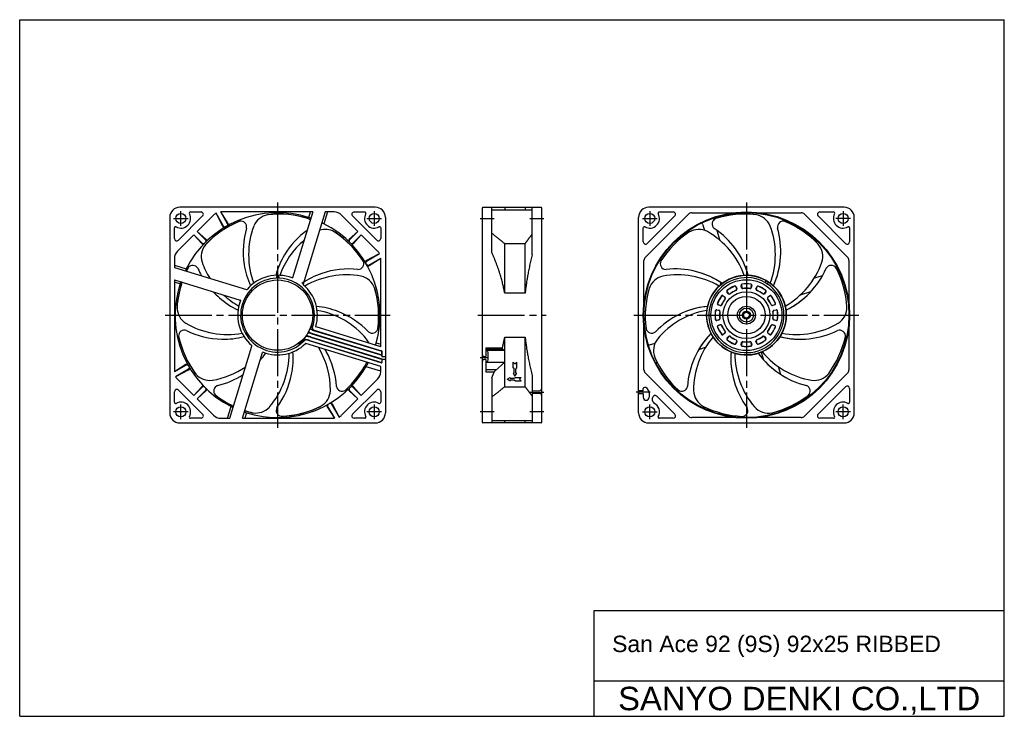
# Model space of a CAD drawing. Header units: millimetres. Extents: x 0 to 420, y 0 to 297.
import ezdxf
from ezdxf.enums import TextEntityAlignment as Align

# ---------------------------------------------------------------- set-up
doc = ezdxf.new("R2010")
doc.units = ezdxf.units.MM
doc.linetypes.add('CENTER', pattern=[27, 20, -2, 3, -2])
doc.linetypes.add('HS', pattern=[0])
doc.styles.get("Standard").update_dxf_attribs({"font": 'arial.ttf'})

msp = doc.modelspace()

# ---------------------------------------------------------------- linework, layer by layer
at = {"color": 7, "linetype": 'HS'}
for p, q in [((0, 297), (420, 297)), ((0, 0), (0, 297)), ((420, 0), (420, 297)), ((245, 45), (420, 45)), ((245, 0), (245, 45)), ((245, 15), (420, 15)), ((0, 0), (420, 0))]:
    msp.add_line(p, q, dxfattribs=at)
at = {"color": 7, "linetype": 'CENTER'}
for p, q in [((110, 219), (110, 123)), ((310, 219), (310, 123)), ((68.75, 209.1), (68.75, 215.4)), ((151.25, 215.4), (151.25, 209.1)), ((268.75, 215.4), (268.75, 209.1)), ((351.25, 215.4), (351.25, 209.1)), ((65.6, 212.25), (71.9, 212.25)), ((148.1, 212.25), (154.4, 212.25)), ((196.4, 212.25), (202.4, 212.25)), ((217.6, 212.25), (223.6, 212.25)), ((265.6, 212.25), (271.9, 212.25)), ((354.4, 212.25), (348.1, 212.25)), ((62, 171), (158, 171)), ((195.4, 171), (224.6, 171)), ((262, 171), (358, 171)), ((199.71, 152.72), (196.4, 152.72)), ((217.6, 138.2), (223.6, 138.2)), ((269, 138.2), (263, 138.2)), ((68.75, 126.6), (68.75, 132.9)), ((151.25, 132.9), (151.25, 126.6)), ((268.75, 126.6), (268.75, 132.9)), ((351.25, 126.6), (351.25, 132.9)), ((71.9, 129.75), (65.6, 129.75)), ((154.4, 129.75), (148.1, 129.75)), ((202.4, 129.75), (196.4, 129.75)), ((223.6, 129.75), (217.6, 129.75)), ((265.6, 129.75), (271.9, 129.75)), ((354.4, 129.75), (348.1, 129.75))]:
    msp.add_line(p, q, dxfattribs=at)
at = {"color": 7}
for p, q in [((151.7, 217), (68.3, 217)), ((72.82, 215), (77.34, 215)), ((86.67, 208.85), (83.75, 214.47)), ((86.93, 208.97), (83.75, 214.47)), ((125.01, 215), (85.75, 215)), ((88.88, 210.13), (85.75, 215)), ((88.66, 209.97), (85.75, 215)), ((125.01, 215), (116.44, 186.97)), ((130.34, 215), (120.92, 184.19)), ((123.29, 212.65), (124.01, 215)), ((131.33, 215), (129.8, 209.98)), ((134.14, 215), (130.34, 215)), ((142.66, 215), (147.18, 215)), ((197.4, 125.2), (197.4, 216.8)), ((197.6, 217), (222.4, 217)), ((201.4, 197.7), (201.4, 217)), ((201.4, 215.9), (218.6, 215.9)), ((206.9, 217), (206.9, 215.9)), ((215.6, 217), (215.6, 215.9)), ((218.6, 196.69), (218.6, 217)), ((222.6, 216.8), (222.6, 125.2)), ((351.7, 217), (268.3, 217)), ((272.82, 215), (278.75, 215)), ((286.65, 214.7), (304.87, 214.7)), ((315.13, 214.7), (333.35, 214.7)), ((341.25, 215), (347.18, 215)), ((64, 212.7), (64, 129.3)), ((78.05, 213.29), (67.71, 202.95)), ((75.71, 206.71), (82.68, 213.68)), ((137.32, 213.68), (144.29, 206.71)), ((152.29, 202.95), (141.95, 213.29)), ((156, 212.7), (156, 154.02)), ((264, 129.3), (264, 212.7)), ((266.89, 195.77), (285.23, 214.11)), ((279.46, 213.29), (267.71, 201.54)), ((295.95, 211.88), (296.04, 211.58)), ((334.77, 214.11), (353.11, 195.77)), ((352.29, 201.54), (340.54, 213.29)), ((356, 129.3), (356, 212.7)), ((66, 203.66), (66, 208.18)), ((79.47, 203.33), (75.71, 206.71)), ((79.3, 203.11), (75.71, 206.71)), ((140.53, 203.33), (144.29, 206.71)), ((140.7, 203.11), (144.29, 206.71)), ((154, 208.18), (154, 203.66)), ((266, 202.25), (266, 208.18)), ((291.24, 209.84), (292.06, 207.17)), ((297.39, 207.16), (298.69, 202.9)), ((354, 208.18), (354, 202.25)), ((67.32, 198.32), (74.29, 205.29)), ((77.67, 201.53), (74.29, 205.29)), ((77.89, 201.7), (74.29, 205.29)), ((142.11, 201.7), (145.71, 205.29)), ((142.33, 201.53), (145.71, 205.29)), ((145.71, 205.29), (152.68, 198.32)), ((206.9, 180.37), (206.9, 201.51)), ((206.9, 201.51), (215.6, 201.51)), ((215.6, 180.37), (215.6, 201.51)), ((66, 195.14), (66, 191.34)), ((147.85, 194.33), (153.47, 197.25)), ((147.97, 194.07), (153.47, 197.25)), ((148.97, 192.34), (154, 195.25)), ((149.13, 192.12), (154, 195.25)), ((154, 157.51), (154, 195.25)), ((266.3, 176.13), (266.3, 194.35)), ((353.7, 194.35), (353.7, 176.13)), ((66, 192.33), (71.02, 190.8)), ((66, 191.34), (96.81, 181.92)), ((66, 186.01), (94.03, 177.44)), ((66, 186.01), (66, 146.75)), ((68.35, 184.29), (66, 185.01)), ((109.5, 187.54), (109.5, 186.74)), ((110.5, 187.54), (110.5, 186.74)), ((298.8, 185.12), (299.08, 184.19)), ((318.43, 185.76), (318.01, 185.09)), ((319.03, 184.46), (319.45, 185.13)), ((342.43, 187.8), (338.88, 186.71)), ((350.88, 185.05), (350.81, 185.03)), ((302.36, 180.11), (301.71, 180.87)), ((301.77, 180.92), (302.41, 180.15)), ((305.87, 182.15), (305.53, 183.09)), ((305.59, 183.11), (305.93, 182.17)), ((307.94, 182.71), (307.76, 183.69)), ((307.83, 183.71), (308, 182.72)), ((312, 182.72), (312.17, 183.71)), ((312.24, 183.69), (312.06, 182.71)), ((314.07, 182.17), (314.41, 183.11)), ((314.47, 183.09), (314.13, 182.15)), ((317.59, 180.15), (318.23, 180.92)), ((318.29, 180.87), (317.64, 180.11)), ((337.4, 180.93), (332.96, 179.57)), ((215.6, 180.37), (206.9, 180.37)), ((300.85, 178.59), (300.08, 179.23)), ((300.13, 179.29), (300.89, 178.64)), ((319.11, 178.64), (319.87, 179.29)), ((319.92, 179.23), (319.15, 178.59)), ((298.28, 173), (297.29, 173.17)), ((297.31, 173.24), (298.29, 173.06)), ((298.83, 175.07), (297.89, 175.41)), ((297.91, 175.47), (298.85, 175.13)), ((321.15, 175.13), (322.09, 175.47)), ((322.11, 175.41), (321.17, 175.07)), ((321.71, 173.06), (322.69, 173.24)), ((322.71, 173.17), (321.72, 173)), ((110, 171), (110, 171)), ((297.29, 168.83), (298.28, 169)), ((298.29, 168.94), (297.31, 168.76)), ((322.69, 168.76), (321.71, 168.94)), ((321.72, 169), (322.71, 168.83)), ((125.38, 164.48), (154.45, 155.6)), ((125.57, 164.63), (154.36, 155.83)), ((154, 157.51), (126.44, 165.94)), ((266.3, 147.65), (266.3, 165.87)), ((297.89, 166.59), (298.83, 166.93)), ((298.85, 166.87), (297.91, 166.53)), ((322.09, 166.53), (321.15, 166.87)), ((321.17, 166.93), (322.11, 166.59)), ((353.7, 165.87), (353.7, 147.65)), ((154.24, 150.64), (122.14, 160.45)), ((123.56, 160.23), (154.44, 150.79)), ((124.03, 161.55), (154.81, 152.14)), ((124.09, 161.74), (155.5, 152.14)), ((124.62, 163.04), (154.45, 153.93)), ((124.95, 163.15), (154.45, 154.14)), ((206.9, 161.63), (215.6, 161.63)), ((206.9, 156.1), (206.9, 161.63)), ((215.6, 140.49), (215.6, 161.63)), ((300.08, 162.77), (300.85, 163.41)), ((300.89, 163.36), (300.13, 162.71)), ((301.71, 161.13), (302.36, 161.89)), ((302.41, 161.85), (301.77, 161.08)), ((305.53, 158.91), (305.87, 159.85)), ((305.93, 159.83), (305.59, 158.89)), ((314.41, 158.89), (314.07, 159.83)), ((314.13, 159.85), (314.47, 158.91)), ((318.23, 161.08), (317.59, 161.85)), ((317.64, 161.89), (318.29, 161.13)), ((319.87, 162.71), (319.11, 163.36)), ((319.15, 163.41), (319.92, 162.77)), ((89.66, 127), (99.08, 157.81)), ((154, 149.14), (122.09, 158.9)), ((152.08, 159.14), (154, 158.56)), ((154.45, 155.66), (154.45, 153.49)), ((154.5, 153.49), (154.5, 155.64)), ((198.9, 157.11), (198.9, 153.29)), ((206.9, 150.88), (206.9, 156.1)), ((268.68, 158.33), (271, 159.04)), ((289.71, 156.39), (292.58, 157.27)), ((307.76, 158.31), (307.94, 159.29)), ((308, 159.28), (307.83, 158.29)), ((312.17, 158.29), (312, 159.28)), ((312.06, 159.29), (312.24, 158.31)), ((94.99, 127), (103.56, 155.03)), ((154.45, 151.94), (154.45, 150.85)), ((154.5, 151.94), (154.5, 150.83)), ((154.65, 153.29), (155.8, 153.29)), ((155.8, 152.14), (154.65, 152.14)), ((156, 154.02), (156, 153.52)), ((156, 153.49), (156, 153.52)), ((156, 153.52), (156, 151.99)), ((156, 153.46), (156, 153.45)), ((156, 151.91), (156, 151.94)), ((156, 151.91), (156, 129.3)), ((198.08, 153.32), (198.9, 153.29)), ((198.9, 152.14), (198.08, 152.11)), ((198.9, 152.14), (198.9, 146.85)), ((317.41, 151.84), (316.44, 155.03)), ((70.87, 149.88), (66, 146.75)), ((71.03, 149.66), (66, 146.75)), ((72.03, 147.93), (66.53, 144.75)), ((72.15, 147.67), (66.53, 144.75)), ((154, 147.05), (147.76, 148.96)), ((154, 146.86), (154, 149.14)), ((154, 148.32), (154, 149.14)), ((198.9, 150.88), (206.9, 150.88)), ((203.13, 147.62), (198.9, 147.62)), ((202.76, 147.3), (206.9, 150.88)), ((206.9, 140.49), (206.9, 150.88)), ((210.5, 148.54), (210.5, 151)), ((210.5, 151), (211.25, 150.28)), ((210.5, 148.54), (210.88, 147.92)), ((210.88, 146.28), (210.88, 147.92)), ((211.25, 150.28), (212, 151)), ((211.62, 147.92), (212, 148.54)), ((211.62, 146.28), (211.62, 147.92)), ((212, 148.54), (212, 151)), ((271.83, 150.93), (271.9, 150.95)), ((324.63, 145.68), (323.61, 149.02)), ((74.29, 136.71), (67.32, 143.68)), ((152.68, 143.68), (145.71, 136.71)), ((198.9, 146.85), (202.49, 146.85)), ((201.4, 144.3), (201.4, 125)), ((207.96, 143.71), (209.24, 144.46)), ((207.96, 143.71), (209.24, 142.96)), ((209.24, 144.09), (209.24, 144.46)), ((209.24, 144.09), (210.88, 144.09)), ((209.24, 143.34), (210.88, 143.34)), ((209.24, 142.96), (209.24, 143.34)), ((210.5, 146.28), (210.88, 146.28)), ((210.5, 146.28), (211.25, 145)), ((210.88, 144.09), (211.49, 144.46)), ((210.88, 143.34), (211.49, 142.96)), ((211.25, 145), (212, 146.28)), ((211.49, 144.46), (213.96, 144.46)), ((211.49, 142.96), (213.96, 142.96)), ((211.62, 146.28), (212, 146.28)), ((213.24, 143.71), (213.96, 144.46)), ((213.24, 143.71), (213.96, 142.96)), ((218.6, 145.31), (218.6, 125)), ((285.23, 127.89), (266.89, 146.23)), ((353.11, 146.23), (334.77, 127.89)), ((67.71, 139.05), (78.05, 128.71)), ((77.67, 140.47), (74.29, 136.71)), ((77.89, 140.3), (74.29, 136.71)), ((79.3, 138.89), (75.71, 135.29)), ((79.47, 138.67), (75.71, 135.29)), ((140.53, 138.67), (144.29, 135.29)), ((140.7, 138.89), (144.29, 135.29)), ((141.95, 128.71), (152.29, 139.05)), ((142.11, 140.3), (145.71, 136.71)), ((142.33, 140.47), (145.71, 136.71)), ((206.9, 140.49), (215.6, 140.49)), ((218.6, 138.76), (221.91, 138.81)), ((264, 139.01), (264, 138.96)), ((264, 139.01), (264, 138.96)), ((265.8, 138.76), (264.2, 138.76)), ((266, 138.96), (266, 139.7)), ((266.97, 140.2), (266.5, 140.2)), ((267.4, 139.96), (268.31, 138.5)), ((340.54, 128.71), (352.29, 140.46)), ((354, 139.75), (354, 133.82)), ((66, 133.82), (66, 138.34)), ((82.68, 128.32), (75.71, 135.29)), ((144.29, 135.29), (137.32, 128.32)), ((154, 138.34), (154, 133.82)), ((221.91, 137.59), (218.6, 137.64)), ((264, 137.44), (264, 137.39)), ((264, 137.44), (264, 137.39)), ((264.2, 137.64), (265.8, 137.64)), ((266, 137.39), (266, 137.44)), ((266, 137.39), (266, 135.95)), ((268.5, 137.84), (268.5, 135.95)), ((270, 134.38), (270, 135.75)), ((271.71, 136.46), (279.46, 128.71)), ((88.67, 127), (90.2, 132.02)), ((131.12, 131.87), (134.25, 127)), ((131.34, 132.03), (134.25, 127)), ((133.07, 133.03), (136.25, 127.53)), ((133.33, 133.15), (136.25, 127.53)), ((324.05, 130.12), (324.01, 130.27)), ((328.76, 132.16), (328.76, 132.16)), ((77.34, 127), (72.82, 127)), ((85.86, 127), (89.66, 127)), ((94.99, 127), (134.25, 127)), ((96.71, 129.35), (95.99, 127)), ((147.18, 127), (142.66, 127)), ((201.4, 126.1), (218.6, 126.1)), ((206.9, 125), (206.9, 126.1)), ((215.6, 125), (215.6, 126.1)), ((278.75, 127), (272.82, 127)), ((304.87, 127.3), (286.65, 127.3)), ((333.35, 127.3), (315.13, 127.3)), ((347.18, 127), (341.25, 127)), ((68.3, 125), (151.7, 125)), ((222.4, 125), (197.6, 125)), ((268.3, 125), (351.7, 125))]:
    msp.add_line(p, q, dxfattribs=at)
for p, q in [((198.9, 157.11), (205.92, 157.11)), ((206.22, 156.34), (198.9, 156.34)), ((198.9, 156.1), (206.9, 156.1)), ((199.1, 155.86), (198.9, 155.86)), ((199.9, 151.87), (199.9, 155.12)), ((199.1, 151.12), (198.9, 151.12))]:
    msp.add_line(p, q)
for points in [[(123.56, 160.23), (123.27, 160.32), (123.03, 160.38), (122.71, 160.45), (122.51, 160.49), (122.42, 160.51), (122.34, 160.52), (122.19, 160.53), (122.06, 160.54), (121.95, 160.55), (121.85, 160.55), (121.76, 160.54), (121.64, 160.54), (121.5, 160.53), (121.4, 160.52), (121.26, 160.5), (121.05, 160.47), (120.91, 160.45), (120.73, 160.44), (120.64, 160.43)], [(124.03, 161.55), (123.53, 161.69), (123.16, 161.8), (122.76, 161.86), (122.57, 161.88), (122.34, 161.89), (122.08, 161.9), (122.08, 161.9), (121.91, 161.89)]]:
    msp.add_lwpolyline(points, dxfattribs=at)
for centre, radius in [((68.75, 212.25), 2.15), ((151.25, 212.25), 2.15), ((310, 171), 44), ((310, 171), 43.72), ((268.75, 212.25), 2.15), ((351.25, 212.25), 2.15), ((110, 171), 15), ((310, 171), 17), ((310, 171), 15.12), ((310, 171), 10), ((310, 171), 8), ((310, 171), 3.83), ((310, 171), 3), ((310, 171), 1.7), ((310, 171), 1.5), ((310, 171), 1.28), ((68.75, 129.75), 2.15), ((151.25, 129.75), 2.15), ((268.75, 129.75), 2.15), ((351.25, 129.75), 2.15)]:
    msp.add_circle(centre, radius, dxfattribs=at)
for centre, radius, start, end in [((68.3, 212.7), 4.3, 90, 180), ((68.75, 212.25), 4.15, 241.0615, 28.9385), ((110, 171), 43.72, 71.6929, 153.5633), ((72.82, 214.5), 0.5, 90, 208.9385), ((77.34, 214), 1, 315, 90), ((85.86, 210.5), 4.5, 118.0195, 135), ((134.14, 210.5), 4.5, 45, 90), ((142.66, 214), 1, 90, 225), ((151.25, 212.25), 4.15, 151.0615, 298.9385), ((147.18, 214.5), 0.5, 331.0615, 90), ((151.7, 212.7), 4.3, 0, 90), ((197.6, 216.8), 0.2, 90, 180), ((222.4, 216.8), 0.2, 0, 90), ((268.3, 212.7), 4.3, 90, 180), ((268.75, 212.25), 4.15, 241.0615, 28.9385), ((272.82, 214.5), 0.5, 90, 208.9385), ((278.75, 214), 1, 315, 90), ((286.65, 212.7), 2, 90, 135), ((333.35, 212.7), 2, 45, 90), ((341.25, 214), 1, 90, 225), ((351.25, 212.25), 4.15, 151.0615, 298.9385), ((347.18, 214.5), 0.5, 331.0615, 90), ((351.7, 212.7), 4.3, 0, 90), ((110.25, 171.4), 42.9, 112.5326, 136.3504), ((110.11, 171.68), 42.63, 112.8564, 136.017), ((88.29, 209.75), 0.7, 299.2532, 32.7534), ((94.31, 208.59), 2.49, 101.6436, 107.8406), ((94.31, 208.58), 2.5, 350.039, 101.6538), ((107.24, 205.94), 8, 101.0663, 157.3823), ((110.45, 171.15), 42.9, 72.5333, 96.3496), ((107.24, 205.94), 7.99, 98.5733, 101.0669), ((110.52, 171.45), 42.63, 72.8567, 96.0167), ((122.14, 209.88), 2.49, 61.6436, 67.8406), ((122.14, 209.87), 2.5, 43.2498, 61.6551), ((123.57, 212.03), 0.5, 343, 71.6929), ((129.24, 209.7), 0.5, 63.5633, 163), ((110, 171), 43.72, 343.6154, 63.5633), ((290.76, 209.7), 0.5, 17, 116.4367), ((297.86, 209.87), 2.5, 112.1684, 229.8749), ((296.43, 212.03), 0.5, 108.3071, 197), ((309.48, 171.45), 42.63, 83.9833, 107.1433), ((312.76, 205.94), 8, 22.2825, 81.4261), ((325.69, 208.58), 2.5, 72.1684, 189.8749), ((309.89, 171.68), 42.63, 43.983, 67.1436), ((66.5, 208.18), 0.5, 61.0615, 180), ((87.29, 209.17), 0.7, 207.4586, 300.7504), ((87.53, 209.32), 0.7, 210, 300.387), ((88.05, 209.62), 0.7, 299.613, 30), ((131.06, 198.12), 35.72, 163.6875, 188.7991), ((132.76, 196.75), 35.12, 159.632, 200.2224), ((143.56, 178.24), 35.72, 125.9238, 148.7991), ((130.34, 199.54), 8, 61.0659, 107.444), ((110.44, 170.82), 42.9, 32.5326, 56.3504), ((130.35, 199.54), 7.99, 58.5733, 61.0669), ((110.68, 171.01), 42.63, 32.8564, 56.017), ((153.5, 208.18), 0.5, 0, 118.9385), ((266.5, 208.18), 0.5, 61.0615, 180), ((309.32, 171.01), 42.63, 123.983, 147.1436), ((289.66, 199.54), 8, 62.2825, 121.4261), ((276.01, 176.09), 35.12, 19.7776, 60.368), ((276.41, 178.2), 35.76, 15.8661, 56.3098), ((287.24, 196.75), 35.12, 339.7776, 20.368), ((288.9, 198.11), 35.76, 335.8661, 16.3098), ((353.5, 208.18), 0.5, 0, 118.9385), ((67, 203.66), 1, 180, 315), ((78.38, 202.19), 0.7, 225, 315.387), ((78.81, 202.62), 0.7, 314.613, 45), ((79, 202.81), 0.7, 314.2591, 48.0989), ((143.99, 176.09), 35.12, 130.2235, 160.2224), ((141, 202.81), 0.7, 131.9011, 225.7409), ((141.19, 202.62), 0.7, 135, 225.387), ((141.62, 202.19), 0.7, 224.613, 315), ((153, 203.66), 1, 225, 0), ((267, 202.25), 1, 180, 315), ((353, 202.25), 1, 225, 0), ((70.5, 195.14), 4.5, 135, 180), ((85.43, 195.99), 8, 141.0659, 197.3826), ((78.19, 202), 0.7, 221.9011, 315.7409), ((85.43, 195.99), 7.99, 138.5733, 141.0669), ((141.81, 202), 0.7, 224.2591, 318.0989), ((149.5, 195.14), 4.5, 28.0195, 45), ((334.57, 195.99), 8, 342.2825, 41.4261), ((110.89, 205.35), 35.12, 199.632, 212.0565), ((143.75, 178.17), 35.92, 148.8586, 164.1414), ((144.29, 192.97), 2.5, 270.039, 21.6538), ((144.29, 192.98), 2.49, 21.6436, 27.8406), ((148.17, 193.71), 0.7, 117.4586, 210.7504), ((148.32, 193.47), 0.7, 120, 210.387), ((268.3, 194.35), 2, 135, 180), ((275.71, 192.97), 2.5, 152.1684, 269.8749), ((276.25, 178.17), 35.92, 15.8586, 31.1414), ((309.11, 205.35), 35.12, 299.7776, 340.368), ((351.7, 194.35), 2, 0, 45), ((71.3, 190.24), 0.5, 153.5633, 253), ((109.65, 171.59), 42.63, 152.8567, 154.7372), ((109.93, 171.47), 42.9, 152.5333, 154.7493), ((73.82, 189.71), 2.49, 141.6436, 147.8406), ((73.83, 189.71), 2.5, 30.0402, 141.6526), ((108.7, 205.31), 35.72, 203.6875, 209.3572), ((131.25, 198.19), 35.92, 188.8586, 204.1414), ((140.36, 154.97), 35.72, 83.6875, 108.7991), ((148.62, 192.95), 0.7, 209.613, 300), ((148.75, 192.71), 0.7, 209.2532, 302.7534), ((279.64, 154.93), 35.76, 55.8661, 96.3098), ((288.75, 198.19), 35.92, 335.8586, 351.1414), ((311.26, 205.33), 35.76, 295.8661, 336.3098), ((346.17, 189.71), 2.5, 32.1684, 149.8749), ((310.35, 171.59), 42.63, 3.9833, 27.1433), ((348.7, 190.24), 0.5, 287, 26.4367), ((109.65, 171.59), 42.63, 161.6194, 176.0167), ((109.93, 171.47), 42.9, 161.5884, 176.3496), ((68.97, 184.57), 0.5, 73, 161.6929), ((110, 171), 15.75, 91.8192, 318.2755), ((110, 171), 17, 68.7127, 139.7636), ((110, 171), 16.55, 88.2687, 91.7313), ((110, 171), 15.75, 338.926, 88.1808), ((116.24, 187.03), 0.2, 248.7127, 343), ((140.46, 154.79), 35.92, 108.8586, 124.1414), ((139.31, 153.05), 35.12, 79.632, 120.2224), ((143.93, 179.78), 8, 21.0659, 77.3826), ((276.07, 179.78), 8, 102.2825, 161.4261), ((280.69, 153.05), 35.12, 59.7776, 100.368), ((279.54, 154.79), 35.92, 55.8586, 71.1414), ((310, 171), 17, 60.2713, 56.226), ((310, 171), 16, 59.6635, 56.8338), ((303.76, 187.03), 0.2, 197, 291.2873), ((318.18, 184.98), 0.2, 148.2486, 239.6635), ((310, 171), 16, 56.8338, 59.6635), ((310, 171), 17, 59.5969, 60.2713), ((310, 171), 17, 56.9004, 59.5969), ((310, 171), 17, 56.226, 56.9004), ((351.03, 184.57), 0.5, 18.3071, 107), ((110, 171), 43.72, 161.6929, 243.5633), ((108.7, 205.31), 35.72, 223.0482, 228.7991), ((96.87, 182.11), 0.2, 253, 319.7636), ((121.11, 184.13), 0.2, 163, 229.7636), ((110, 171), 17, 343.5469, 49.7636), ((110.22, 170.58), 42.9, 352.5326, 16.3504), ((143.93, 179.79), 7.99, 18.5733, 21.0669), ((110.53, 170.57), 42.63, 352.8567, 16.0167), ((309.47, 170.57), 42.63, 163.9833, 187.1433), ((298.89, 184.13), 0.2, 310.2364, 17), ((302.1, 181.2), 0.5, 127.7787, 220), ((302.1, 181.2), 0.43, 127.7787, 220), ((310, 171), 13.4, 112.2213, 127.7787), ((310, 171), 13.33, 112.2213, 127.7787), ((310, 171), 11.47, 112.4081, 127.5919), ((310, 171), 11.4, 112.4081, 127.5919), ((305.12, 182.94), 0.5, 20, 112.2213), ((305.12, 182.94), 0.43, 20, 112.2213), ((305.46, 182), 0.43, 292.4081, 20), ((305.46, 182), 0.5, 292.4081, 20), ((308.25, 183.78), 0.5, 97.7787, 190), ((308.25, 183.78), 0.43, 97.7787, 190), ((308.43, 182.8), 0.5, 190, 277.5919), ((308.43, 182.8), 0.43, 190, 277.5919), ((310, 171), 13.4, 82.2213, 97.7787), ((310, 171), 13.33, 82.2213, 97.7787), ((310, 171), 11.47, 82.4081, 97.5919), ((310, 171), 11.4, 82.4081, 97.5919), ((311.57, 182.8), 0.5, 262.4081, 350), ((311.57, 182.8), 0.43, 262.4081, 350), ((311.75, 183.78), 0.43, 350, 82.2213), ((311.75, 183.78), 0.5, 350, 82.2213), ((314.54, 182), 0.5, 160, 247.5919), ((314.54, 182), 0.43, 160, 247.5919), ((310, 171), 11.4, 52.4081, 67.5919), ((310, 171), 11.47, 52.4081, 67.5919), ((314.88, 182.94), 0.5, 67.7787, 160), ((314.88, 182.94), 0.43, 67.7787, 160), ((310, 171), 13.33, 52.2213, 67.7787), ((310, 171), 13.4, 52.2213, 67.7787), ((317.9, 181.2), 0.43, 320, 52.2213), ((317.9, 181.2), 0.5, 320, 52.2213), ((318.86, 184.56), 0.2, 236.8338, 328.2486), ((323.13, 182.11), 0.2, 220.2364, 287), ((108.8, 205.49), 35.92, 228.8586, 244.1414), ((110.89, 205.35), 35.12, 227.2344, 240.2224), ((110, 171), 17, 158.7127, 229.7636), ((93.97, 177.24), 0.2, 338.7127, 73), ((310, 171), 13.4, 142.2213, 157.7787), ((310, 171), 13.33, 142.2213, 157.7787), ((310, 171), 11.47, 142.4081, 157.5919), ((299.8, 178.9), 0.5, 50, 142.2213), ((299.8, 178.9), 0.43, 50, 142.2213), ((310, 171), 11.4, 142.4081, 157.5919), ((300.57, 178.26), 0.43, 322.4081, 50), ((300.57, 178.26), 0.5, 322.4081, 50), ((302.74, 180.43), 0.5, 220, 307.5919), ((302.74, 180.43), 0.43, 220, 307.5919), ((317.26, 180.43), 0.5, 232.4081, 320), ((317.26, 180.43), 0.43, 232.4081, 320), ((319.43, 178.26), 0.5, 130, 217.5919), ((319.43, 178.26), 0.43, 130, 217.5919), ((310, 171), 11.4, 22.4081, 37.5919), ((310, 171), 11.47, 22.4081, 37.5919), ((320.2, 178.9), 0.5, 37.7787, 130), ((320.2, 178.9), 0.43, 37.7787, 130), ((310, 171), 13.33, 22.2213, 37.7787), ((310, 171), 13.4, 22.2213, 37.7787), ((326.03, 177.24), 0.2, 107, 201.2873), ((311.2, 205.49), 35.92, 295.8586, 311.1414), ((75.11, 174.35), 7.99, 178.5733, 181.0669), ((75.12, 174.35), 8, 181.0661, 237.3825), ((122.92, 139), 35.92, 68.8586, 84.1414), ((120.92, 138.41), 35.12, 39.632, 80.2224), ((122.96, 139.2), 35.72, 43.6875, 68.7991), ((297.07, 139.17), 35.76, 95.8661, 136.3098), ((299.08, 138.41), 35.12, 99.7776, 140.368), ((297.08, 139), 35.92, 95.8586, 111.1414), ((310, 171), 13.4, 172.2213, 187.7787), ((310, 171), 13.33, 172.2213, 187.7787), ((297.22, 172.75), 0.5, 80, 172.2213), ((297.22, 172.75), 0.43, 80, 172.2213), ((298.06, 175.88), 0.5, 157.7787, 250), ((298.06, 175.88), 0.43, 157.7787, 250), ((298.2, 172.57), 0.43, 352.4081, 80), ((298.2, 172.57), 0.5, 352.4081, 80), ((310, 171), 11.47, 172.4081, 187.5919), ((310, 171), 11.4, 172.4081, 187.5919), ((299, 175.54), 0.5, 250, 337.5919), ((299, 175.54), 0.43, 250, 337.5919), ((321, 175.54), 0.5, 202.4081, 290), ((321, 175.54), 0.43, 202.4081, 290), ((321.8, 172.57), 0.5, 100, 187.5919), ((310, 171), 11.4, 352.4081, 7.5919), ((321.8, 172.57), 0.43, 100, 187.5919), ((310, 171), 11.47, 352.4081, 7.5919), ((321.94, 175.88), 0.43, 290, 22.2213), ((321.94, 175.88), 0.5, 290, 22.2213), ((322.78, 172.75), 0.5, 7.7787, 100), ((322.78, 172.75), 0.43, 7.7787, 100), ((310, 171), 13.33, 352.2213, 7.7787), ((310, 171), 13.4, 352.2213, 7.7787), ((344.88, 174.35), 8, 302.2819, 1.4267), ((297.22, 169.25), 0.5, 187.7787, 280), ((297.22, 169.25), 0.43, 187.7787, 280), ((298.2, 169.43), 0.43, 280, 7.5919), ((298.2, 169.43), 0.5, 280, 7.5919), ((321.8, 169.43), 0.5, 172.4081, 260), ((321.8, 169.43), 0.43, 172.4081, 260), ((322.78, 169.25), 0.5, 260, 352.2213), ((322.78, 169.25), 0.43, 260, 352.2213), ((70.27, 162.08), 2.5, 70.039, 181.6538), ((88.6, 197.89), 35.12, 239.632, 280.2224), ((86.95, 196.45), 35.72, 243.6875, 268.7991), ((127.22, 169.84), 7.07, 235.9044, 251.2294), ((127.67, 170.73), 6.65, 234.9053, 249.9043), ((126.01, 166.07), 1.5, 164.6248, 253), ((122.63, 167), 2, 344.6248, 13.3999), ((109.99, 171), 16.01, 337.0505, 338.3243), ((126.5, 166.13), 0.2, 163.5469, 253), ((150.39, 165.79), 2.5, 230.0412, 341.6515), ((150.4, 165.79), 2.49, 341.6436, 347.8406), ((269.61, 165.79), 2.5, 192.1684, 309.8749), ((293.5, 166.13), 0.2, 287, 16.4531), ((298.06, 166.12), 0.5, 110, 202.2213), ((310, 171), 13.4, 202.2213, 217.7787), ((298.06, 166.12), 0.43, 110, 202.2213), ((310, 171), 13.33, 202.2213, 217.7787), ((299, 166.46), 0.5, 22.4081, 110), ((299, 166.46), 0.43, 22.4081, 110), ((310, 171), 11.47, 202.4081, 217.5919), ((310, 171), 11.4, 202.4081, 217.5919), ((300.57, 163.74), 0.43, 310, 37.5919), ((300.57, 163.74), 0.5, 310, 37.5919), ((319.43, 163.74), 0.5, 142.4081, 230), ((319.43, 163.74), 0.43, 142.4081, 230), ((310, 171), 11.4, 322.4081, 337.5919), ((310, 171), 11.47, 322.4081, 337.5919), ((321, 166.46), 0.5, 70, 157.5919), ((310, 171), 13.33, 322.2213, 337.7787), ((310, 171), 13.4, 322.2213, 337.7787), ((321, 166.46), 0.43, 70, 157.5919), ((321.94, 166.12), 0.43, 337.7787, 70), ((321.94, 166.12), 0.5, 337.7787, 70), ((333.03, 196.49), 35.76, 255.8661, 296.3098), ((331.4, 197.89), 35.12, 259.7776, 300.368), ((349.73, 162.08), 2.5, 352.1684, 109.8749), ((109.65, 171.32), 42.9, 192.5326, 216.3504), ((70.26, 162.08), 2.49, 181.6436, 187.8406), ((109.35, 171.22), 42.63, 192.8564, 216.017), ((86.92, 196.65), 35.92, 268.8586, 284.1414), ((110, 171), 15.25, 308.8575, 314.3308), ((121.7, 159.02), 1.5, 73, 134.3308), ((121.91, 162.51), 0.5, 281.5824, 312.6967), ((110, 171), 16, 318.89, 319.1494), ((117.7, 136.76), 25.79, 75.6379, 80.1195), ((120.96, 150.27), 13.29, 73.9811, 81.4244), ((110, 171), 16, 324.9296, 325.5698), ((110, 171), 16, 330.8695, 332.0082), ((141.64, 155.92), 8, 22.9267, 37.3825), ((278.36, 155.92), 8, 142.2819, 201.4267), ((320.55, 138.31), 35.76, 135.8661, 176.3098), ((322.58, 139.02), 35.12, 139.7776, 180.368), ((320.67, 138.18), 35.92, 135.8586, 151.1414), ((299.8, 163.1), 0.5, 217.7787, 310), ((299.8, 163.1), 0.43, 217.7787, 310), ((302.1, 160.8), 0.5, 140, 232.2213), ((302.1, 160.8), 0.43, 140, 232.2213), ((310, 171), 13.4, 232.2213, 247.7787), ((310, 171), 13.33, 232.2213, 247.7787), ((302.74, 161.57), 0.5, 52.4081, 140), ((302.74, 161.57), 0.43, 52.4081, 140), ((310, 171), 11.47, 232.4081, 247.5919), ((310, 171), 11.4, 232.4081, 247.5919), ((305.46, 160), 0.43, 340, 67.5919), ((305.46, 160), 0.5, 340, 67.5919), ((308.43, 159.2), 0.5, 82.4081, 170), ((308.43, 159.2), 0.43, 82.4081, 170), ((310, 171), 11.47, 262.4081, 277.5919), ((310, 171), 11.4, 262.4081, 277.5919), ((311.57, 159.2), 0.5, 10, 97.5919), ((311.57, 159.2), 0.43, 10, 97.5919), ((314.54, 160), 0.5, 112.4081, 200), ((314.54, 160), 0.43, 112.4081, 200), ((310, 171), 11.4, 292.4081, 307.5919), ((310, 171), 11.47, 292.4081, 307.5919), ((310, 171), 13.33, 292.2213, 307.7787), ((310, 171), 13.4, 292.2213, 307.7787), ((317.26, 161.57), 0.5, 40, 127.5919), ((317.26, 161.57), 0.43, 40, 127.5919), ((317.9, 160.8), 0.43, 307.7787, 40), ((317.9, 160.8), 0.5, 307.7787, 40), ((320.2, 163.1), 0.5, 230, 322.2213), ((320.2, 163.1), 0.43, 230, 322.2213), ((333.08, 196.65), 35.92, 255.8586, 271.1414), ((310.65, 171.22), 42.63, 323.983, 347.1436), ((98.89, 157.87), 0.2, 343, 49.7636), ((110, 171), 17, 248.7127, 314.3911), ((118.31, 160.68), 2, 277.8736, 308.8575), ((122.03, 158.71), 0.2, 73, 134.3911), ((97.42, 139.02), 35.12, 359.632, 31.3101), ((99.33, 138.18), 35.92, 28.8586, 30.4663), ((99.49, 138.31), 35.72, 3.6875, 28.7991), ((151.46, 158.81), 0.5, 253, 343.6154), ((154.3, 155.64), 0.2, 0, 73), ((109.99, 171), 46.96, 340.8877, 341.0785), ((110, 171), 46.94, 340.8878, 341.0786), ((268.54, 158.81), 0.5, 196.3846, 287), ((305.12, 159.06), 0.5, 247.7787, 340), ((305.12, 159.06), 0.43, 247.7787, 340), ((308.25, 158.22), 0.5, 170, 262.2213), ((308.25, 158.22), 0.43, 170, 262.2213), ((310, 171), 13.4, 262.2213, 277.7787), ((310, 171), 13.33, 262.2213, 277.7787), ((311.75, 158.22), 0.43, 277.7787, 10), ((311.75, 158.22), 0.5, 277.7787, 10), ((314.88, 159.06), 0.5, 200, 292.2213), ((314.88, 159.06), 0.43, 200, 292.2213), ((321.11, 157.87), 0.2, 130.2364, 197), ((75.83, 175.81), 35.92, 318.1762, 324.1414), ((103.76, 154.97), 0.2, 68.7127, 163), ((79.8, 154.59), 35.12, 319.632, 0.2224), ((80.73, 152.72), 35.92, 348.8586, 4.1414), ((109.99, 171.01), 46.96, 334.9971, 335.2503), ((110, 171), 46.94, 336.9715, 337.2169), ((110, 171), 46.94, 336.9715, 337.2169), ((110, 171), 46.94, 338.932, 339.1767), ((110, 171), 46.94, 338.932, 339.1767), ((154.7, 153.49), 0.2, 180, 270), ((154.7, 151.94), 0.2, 90, 180), ((198.1, 154.02), 0.7, 180, 268), ((198.1, 151.42), 0.7, 92, 180), ((309.87, 170.33), 42.63, 203.983, 227.1436), ((339.1, 152.74), 35.76, 175.8661, 216.3098), ((339.27, 152.72), 35.92, 175.8586, 191.1414), ((340.2, 154.59), 35.12, 179.7776, 220.368), ((344.03, 175.72), 35.76, 215.8661, 256.3098), ((344.17, 175.81), 35.92, 215.8586, 231.1414), ((316.24, 154.97), 0.2, 17, 111.2873), ((343.68, 177.84), 35.12, 219.7776, 260.368), ((71.25, 149.29), 0.7, 29.2532, 122.7534), ((71.38, 149.05), 0.7, 29.613, 120), ((71.68, 148.53), 0.7, 300, 30.387), ((71.83, 148.29), 0.7, 297.4586, 30.7504), ((76.32, 177.84), 35.12, 279.632, 304.8594), ((110, 171), 43.72, 251.6929, 331.6086), ((109.9, 170.54), 42.9, 312.5326, 332.8458), ((110.13, 170.33), 42.63, 312.8564, 332.9616), ((148.02, 150.45), 0.5, 331.6086, 73), ((154.3, 150.83), 0.2, 253, 0), ((203.29, 146.69), 0.8, 130.9139, 157.8237), ((268.3, 147.65), 2, 180, 225), ((271.98, 150.45), 0.5, 107, 208.3914), ((351.7, 147.65), 2, 315, 0), ((70.5, 146.86), 4.5, 208.0195, 225), ((81.12, 151.14), 7.99, 218.5733, 221.0669), ((81.12, 151.14), 8, 221.0659, 277.3826), ((75.98, 175.68), 35.72, 283.6875, 302.8783), ((80.93, 152.72), 35.72, 323.6875, 348.7991), ((149.5, 146.86), 4.5, 315, 0), ((338.88, 151.14), 8, 262.2825, 321.4261), ((67, 138.34), 1, 45, 180), ((78.19, 140), 0.7, 44.2591, 138.0989), ((78.38, 139.81), 0.7, 44.613, 135), ((78.81, 139.38), 0.7, 315, 45.387), ((79, 139.19), 0.7, 311.9011, 45.7409), ((85.3, 138.62), 2.5, 110.0384, 221.6544), ((124.54, 139.11), 8, 301.0663, 357.3823), ((137.59, 141.05), 2.5, 190.0377, 301.6551), ((137.6, 141.04), 2.49, 301.6436, 307.8406), ((141, 139.19), 0.7, 134.2591, 228.0989), ((141.19, 139.38), 0.7, 134.613, 225), ((141.62, 139.81), 0.7, 45, 135.387), ((141.81, 140), 0.7, 41.9011, 135.7409), ((153, 138.34), 1, 0, 135), ((221.9, 139.51), 0.7, 271, 0), ((264.2, 138.96), 0.2, 180, 270), ((266.5, 139.7), 0.5, 90, 180), ((266.97, 139.7), 0.5, 32.0054, 90), ((282.41, 141.05), 2.5, 232.1684, 349.8749), ((295.46, 139.11), 8, 182.2825, 241.4261), ((334.7, 138.62), 2.5, 312.1673, 69.876), ((353, 139.75), 1, 0, 135), ((109.53, 171.02), 42.9, 232.5333, 244.7875), ((85.29, 138.62), 2.49, 221.6436, 227.8406), ((109.36, 170.76), 42.63, 232.8567, 244.8471), ((221.9, 136.89), 0.7, 0, 89), ((265.8, 137.44), 0.2, 0, 90), ((267.25, 135.95), 1.25, 180, 0), ((267.25, 137.84), 1.25, 0, 32.0054), ((271, 135.75), 1, 45, 180), ((310.64, 170.76), 42.63, 283.9833, 307.1433), ((66.5, 133.82), 0.5, 180, 298.9385), ((68.75, 129.75), 4.15, 331.0615, 118.9385), ((90.76, 132.3), 0.5, 243.5633, 343), ((109.36, 170.76), 42.63, 251.7282, 256.0167), ((109.53, 171.02), 42.9, 251.6262, 256.3496), ((100.64, 137.23), 8, 261.0661, 317.3825), ((111.89, 130.32), 2.5, 150.0378, 261.655), ((109.63, 170.71), 42.9, 272.5333, 296.3496), ((109.67, 170.4), 42.63, 272.8567, 296.0167), ((124.54, 139.11), 7.99, 298.5733, 301.0669), ((131.71, 132.25), 0.7, 119.2532, 212.7534), ((131.95, 132.38), 0.7, 119.613, 210), ((132.47, 132.68), 0.7, 30, 120.387), ((132.71, 132.83), 0.7, 27.4586, 120.7504), ((151.25, 129.75), 4.15, 61.0615, 208.9385), ((153.5, 133.82), 0.5, 241.0615, 0), ((271, 134.38), 1, 180, 244.0942), ((268.75, 129.75), 4.15, 331.0615, 64.0942), ((310.33, 170.4), 42.63, 243.9833, 267.1433), ((308.11, 130.32), 2.5, 272.1684, 29.8749), ((319.36, 137.23), 8, 222.2821, 281.4265), ((329.24, 132.3), 0.5, 197, 296.4367), ((351.25, 129.75), 4.15, 61.0615, 208.9385), ((353.5, 133.82), 0.5, 241.0615, 0), ((68.3, 129.3), 4.3, 180, 270), ((72.82, 127.5), 0.5, 151.0615, 270), ((77.34, 128), 1, 270, 45), ((85.86, 131.5), 4.5, 225, 270), ((96.43, 129.97), 0.5, 163, 251.6929), ((100.64, 137.22), 7.99, 258.5733, 261.0669), ((111.89, 130.31), 2.49, 261.6436, 267.8406), ((134.14, 131.5), 4.5, 298.0195, 315), ((142.66, 128), 1, 135, 270), ((147.18, 127.5), 0.5, 270, 28.9385), ((151.7, 129.3), 4.3, 270, 0), ((268.3, 129.3), 4.3, 180, 270), ((272.82, 127.5), 0.5, 151.0615, 270), ((278.75, 128), 1, 270, 45), ((286.65, 129.3), 2, 225, 270), ((323.57, 129.97), 0.5, 288.3071, 17), ((333.35, 129.3), 2, 270, 315), ((341.25, 128), 1, 135, 270), ((347.18, 127.5), 0.5, 270, 28.9385), ((351.7, 129.3), 4.3, 270, 0), ((197.6, 125.2), 0.2, 180, 270), ((222.4, 125.2), 0.2, 270, 0)]:
    msp.add_arc(centre, radius, start, end, dxfattribs=at)
for centre, start, end in [((199.12, 155.09), 2.2539, 91.8381), ((199.12, 151.9), 268.1619, 357.7461)]:
    msp.add_arc(centre, 0.776, start, end)
for centre, major_axis, ratio, start_param, end_param in [((125.52, 214.98), (0.523, 0), 0.030044, 3.10099, 3.132399), ((129.81, 214.98), (0.523, 0), 0.030044, 6.273991, 6.3054), ((66.02, 190.81), (0, 0.523), 0.030044, 6.273991, 6.3054), ((153.98, 156.99), (0, 0.523), 0.030044, 6.242582, 6.273991), ((154.25, 155.66), (0.191, -0.059), 0.999334, 0.29652, 1.570796), ((154.65, 153.49), (-0.142, -0.142), 0.998783, 5.498396, 7.067974), ((154.65, 151.94), (-0.142, 0.142), 0.998783, 5.498396, 7.067974), ((155.8, 153.49), (0, -0.2), 0.999391, 0, 1.570796), ((155.8, 151.94), (0, 0.2), 0.999391, 4.712389, 6.283185), ((153.98, 149.67), (0, 0.523), 0.030044, 3.132399, 3.163807), ((154.25, 150.85), (0.191, -0.059), 0.999334, 4.712389, 6.579705), ((265.8, 138.96), (0, -0.2), 0.999848, 0, 1.570796), ((264.2, 137.44), (0, 0.2), 0.999848, 0, 1.570796)]:
    msp.add_ellipse(centre, major_axis=major_axis, ratio=ratio, start_param=start_param, end_param=end_param, dxfattribs=at)
for points, weights in [([(201.4, 205.94), (204.32, 203.59), (206.9, 201.51)], [1, 1.00195955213, 1]), ([(215.6, 201.51), (217.01, 203.43), (218.6, 205.58)], [1, 1.00167427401, 1]), ([(206.9, 180.37), (205.47, 188.49), (201.4, 197.7)], [1, 1.01532628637, 1]), ([(218.6, 196.69), (216.4, 188.06), (215.6, 180.37)], [1, 1.01369500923, 1]), ([(205.92, 157.11), (206.51, 159.4), (206.9, 161.63)], [1.00607166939, 1.00417091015, 1]), ([(215.6, 161.63), (216.4, 153.94), (218.6, 145.31)], [1, 1.01369500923, 1]), ([(206.22, 156.34), (206.56, 156.22), (206.9, 156.1)], [1.0006172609, 1.00035611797, 1]), ([(201.4, 144.3), (202, 145.67), (202.55, 147)], [1, 1.00224029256, 1.00382564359]), ([(201.4, 136.06), (204.32, 138.41), (206.9, 140.49)], [1, 1.00195955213, 1]), ([(215.6, 140.49), (217.01, 138.57), (218.6, 136.42)], [1, 1.00167427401, 1])]:
    msp.add_rational_spline(points, weights, degree=2, dxfattribs=at)
msp.add_open_spline([(206.22, 156.34), (206.18, 156.35), (206.14, 156.37), (206.04, 156.44), (205.99, 156.51), (205.93, 156.63), (205.92, 156.67), (205.9, 156.77), (205.89, 156.82), (205.89, 156.93), (205.9, 156.98), (205.91, 157.06), (205.92, 157.09), (205.92, 157.11)], degree=3, knots=[-2.289812, -2.289812, -2.289812, -2.289812, -2.08559, -2.08559, -1.757468, -1.757468, -1.593407, -1.593407, -1.429347, -1.429347, -1.265286, -1.265286, -1.192818, -1.192818, -1.192818, -1.192818], dxfattribs=at)

# ---------------------------------------------------------------- texts
msp.add_text(' San Ace 92 (9S) 92x25 RIBBED', height=7, dxfattribs=at).set_placement((250, 27.29))
at = {"color": 7, "linetype": 'Continuous'}
msp.add_text('SANYO DENKI CO.,LTD', height=10, dxfattribs=at).set_placement((332.5, 7.5), align=Align.MIDDLE_CENTER)

doc.saveas('drawing.dxf')
